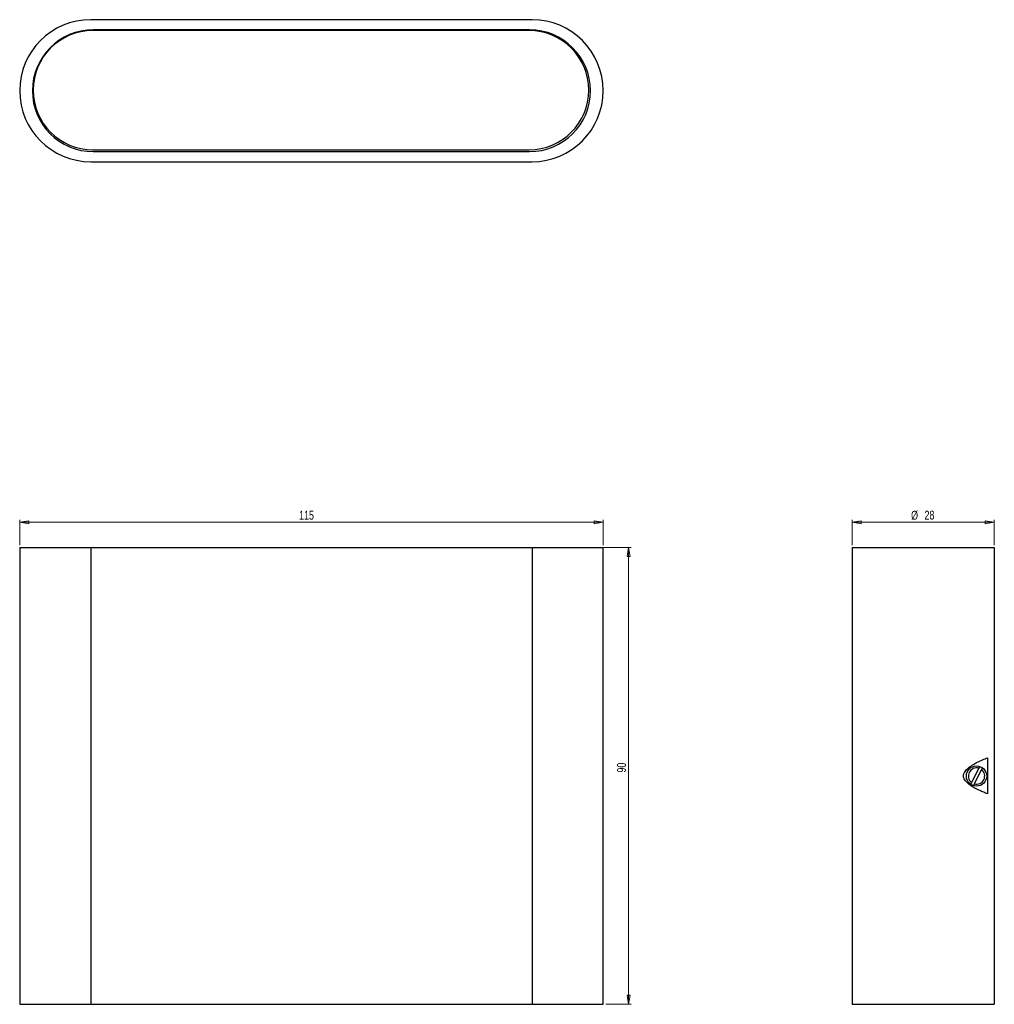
# Model space of a CAD drawing. Header units: millimetres. Extents: x 522 to 906, y 337 to 725.
import ezdxf

# ---------------------------------------------------------------- set-up
doc = ezdxf.new("R2010")
doc.units = ezdxf.units.MM
doc.styles.add('SLDTEXTSTYLE0', font='TXT', dxfattribs={"width": 0.75})
doc.dimstyles.new('SLDDIMSTYLE0', dxfattribs={"dimtxt": 3.5, "dimasz": 3.556, "dimexe": 0, "dimexo": 0.0625, "dimgap": 0.875, "dimtad": 1, "dimdec": 0, "dimlfac": 0.5, "dimrnd": 1e-09, "dimzin": 12, "dimdsep": 46, "dimtxsty": 'SLDTEXTSTYLE0', "dimblk1": 'CLOSED', "dimblk2": 'CLOSED', "dimsah": 1, "dimcen": 0.09, "dimadec": 0, "dimazin": 3, "dimtfac": 1, "dimtdec": 0, "dimtofl": 0, "dimtmove": 0, "dimatfit": 3, "dimldrblk": 'CLOSED', "dimfxl": 0, "dimfrac": 2, "dimtolj": 1, "dimtzin": 12, "dimarcsym": 0})

# ---------------------------------------------------------------- blocks, each defined once
blk = doc.blocks.new('_Closed')
at = {"color": 0, "linetype": 'ByBlock', "lineweight": -2}
for p, q in [((-1, 0.166667), (0, 0)), ((-1, 0.166667), (-1, -0.166667)), ((0, 0), (-1, -0.166667)), ((0, 0), (-1, 0))]:
    blk.add_line(p, q, dxfattribs=at)
blk = doc.blocks.new('_D')
at = {"color": 7, "linetype": 'Continuous', "lineweight": 0}
for p, q in [((747.97, 517.29), (762.97, 517.29)), ((761.97, 517.29), (761.97, 337.29)), ((752.97, 337.29), (762.97, 337.29))]:
    blk.add_line(p, q, dxfattribs=at)
at = {"color": 7, "linetype": 'Continuous', "lineweight": 18, "xscale": 3.556, "yscale": 3.556}
for p, rotation in [((761.97, 517.29, -189.5), 90.0000000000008), ((761.97, 337.29, -189.5), 270.0000000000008)]:
    blk.add_blockref('_Closed', p, dxfattribs=dict(at, rotation=rotation))
at = {"color": 7, "linetype": 'Continuous', "lineweight": 18, "insert": (757.45, 428.63), "char_height": 3.5, "attachment_point": 1, "rotation": 90, "style": 'SLDTEXTSTYLE0'}
blk.add_mtext('90', dxfattribs=at)
blk = doc.blocks.new('_D_1')
at = {"color": 7, "linetype": 'Continuous', "lineweight": 0}
for p, q in [((521.97, 518.29), (521.97, 528.29)), ((751.97, 518.29), (751.97, 528.29)), ((751.97, 527.29), (521.97, 527.29))]:
    blk.add_line(p, q, dxfattribs=at)
at = {"color": 7, "linetype": 'Continuous', "lineweight": 18, "xscale": 3.556, "yscale": 3.556, "rotation": 180.0000000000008}
blk.add_blockref('_Closed', (521.97, 527.29, -189.5), dxfattribs=at)
at = {"color": 7, "linetype": 'Continuous', "lineweight": 18, "xscale": 3.556, "yscale": 3.556}
blk.add_blockref('_Closed', (751.97, 527.29, -189.5), dxfattribs=at)
at = {"color": 7, "linetype": 'Continuous', "lineweight": 18, "insert": (632.12, 531.81), "char_height": 3.5, "attachment_point": 1, "style": 'SLDTEXTSTYLE0'}
blk.add_mtext('115', dxfattribs=at)
blk = doc.blocks.new('_D_2')
at = {"color": 7, "linetype": 'Continuous', "lineweight": 0}
for p, q in [((850.18, 518.29), (850.18, 528.29)), ((906.18, 518.29), (906.18, 528.29)), ((850.18, 527.29), (906.18, 527.29))]:
    blk.add_line(p, q, dxfattribs=at)
at = {"color": 7, "linetype": 'Continuous', "lineweight": 18, "xscale": 3.556, "yscale": 3.556}
for p, rotation in [((850.18, 527.29, 2), 180), ((906.18, 527.29, 2), 360)]:
    blk.add_blockref('_Closed', p, dxfattribs=dict(at, rotation=rotation))
at = {"color": 7, "linetype": 'Continuous', "lineweight": 18, "char_height": 3.5, "attachment_point": 1, "style": 'SLDTEXTSTYLE0'}
for s, insert in [('%%c', (873.37, 531.81)), ('28', (878.65, 531.86))]:
    blk.add_mtext(s, dxfattribs=dict(at, insert=insert))

msp = doc.modelspace()

# ---------------------------------------------------------------- linework, layer by layer
at = {"color": 7, "linetype": 'Continuous', "lineweight": 25}
for p, q in [((723.97, 725.38), (549.97, 725.38)), ((722.78, 721.12), (550.78, 721.12)), ((722.97, 721.38), (550.97, 721.38)), ((550.78, 674.1), (722.78, 674.1)), ((550.97, 673.38), (722.97, 673.38)), ((549.97, 669.38), (723.97, 669.38)), ((521.97, 517.29), (521.97, 337.29)), ((521.97, 517.29), (549.97, 517.29)), ((549.97, 517.29), (549.97, 337.29)), ((549.97, 517.29), (723.97, 517.29)), ((723.97, 517.29), (723.97, 337.29)), ((723.97, 517.29), (751.97, 517.29)), ((751.97, 337.29), (751.97, 517.29)), ((850.18, 517.29), (850.18, 337.29)), ((850.18, 517.29), (906.18, 517.29)), ((906.18, 517.29), (906.18, 473.79)), ((906.18, 473.79), (906.18, 383.79)), ((900.42, 431.07), (900.06, 430.36)), ((903.47, 434.43), (903.47, 420.28)), ((900.06, 430.36), (897.2, 424.72)), ((901.14, 429.82), (898.27, 424.18)), ((901.49, 430.53), (901.14, 429.82)), ((897.2, 424.72), (896.84, 424.01)), ((898.27, 424.18), (897.91, 423.47)), ((906.18, 383.79), (906.18, 337.29)), ((521.97, 337.29), (549.97, 337.29)), ((549.97, 337.29), (723.97, 337.29)), ((723.97, 337.29), (751.97, 337.29)), ((850.18, 337.29), (906.18, 337.29))]:
    msp.add_line(p, q, dxfattribs=at)
msp.add_circle((899.17, 427.27), 4, dxfattribs=at)
for centre, radius, start, end in [((549.97, 697.38), 28, 90, 270), ((723.97, 697.38), 28, 270, 90), ((550.97, 697.38), 24, 90, 270), ((550.78, 697.61), 23.51, 90, 270), ((722.78, 697.61), 23.51, 270, 90), ((722.97, 697.38), 24, 270, 90), ((899.17, 427.27), 3.22, 73.8392, 232.3612), ((899.17, 427.27), 3.22, 253.8392, 52.3612)]:
    msp.add_arc(centre, radius, start, end, dxfattribs=at)
msp.add_open_spline([(903.47, 420.28), (903, 420.46), (902.04, 420.81), (900.27, 421.6), (898.28, 422.6), (896.41, 423.82), (895.05, 425.05), (894.35, 426.05), (894.06, 426.81), (894.01, 427.53), (894.19, 428.3), (894.62, 429.07), (895.24, 429.81), (896.21, 430.71), (897.55, 431.67), (899.49, 432.76), (901.6, 433.75), (902.85, 434.2), (903.47, 434.43)], degree=3, knots=[0, 0, 0, 0, 0.092482, 0.184948, 0.277939, 0.370688, 0.432692, 0.462074, 0.486137, 0.504984, 0.523793, 0.554997, 0.585949, 0.616989, 0.689608, 0.762391, 0.881162, 1, 1, 1, 1], dxfattribs=at)

# ---------------------------------------------------------------- dimensions: what is measured, and where the dimension line sits
at = {"color": 7, "linetype": 'Continuous', "lineweight": 18}
for base, p1, p2, angle, picture, middle in [((521.97, 527.29), (751.97, 517.29), (521.97, 517.29), 0, '_D_1', (636, 527.29)), ((761.97, 337.29), (746.97, 517.29), (751.97, 337.29), 90, '_D', (761.97, 431.22))]:
    dim = msp.add_linear_dim(base=base, p1=p1, p2=p2, angle=angle, dimstyle='SLDDIMSTYLE0', dxfattribs=at)
    dim.commit()
    dim.dimension.update_dxf_attribs({"geometry": picture, "text_midpoint": middle, "dimtype": 160})
dim = msp.add_linear_dim(base=(906.18, 527.29), p1=(850.18, 517.29), p2=(906.18, 517.29), text='%%c<>', dimstyle='SLDDIMSTYLE0', dxfattribs=at)
dim.commit()
dim.dimension.update_dxf_attribs({"geometry": '_D_2', "text_midpoint": (878.6, 527.29), "dimtype": 160})

doc.saveas('drawing.dxf')
